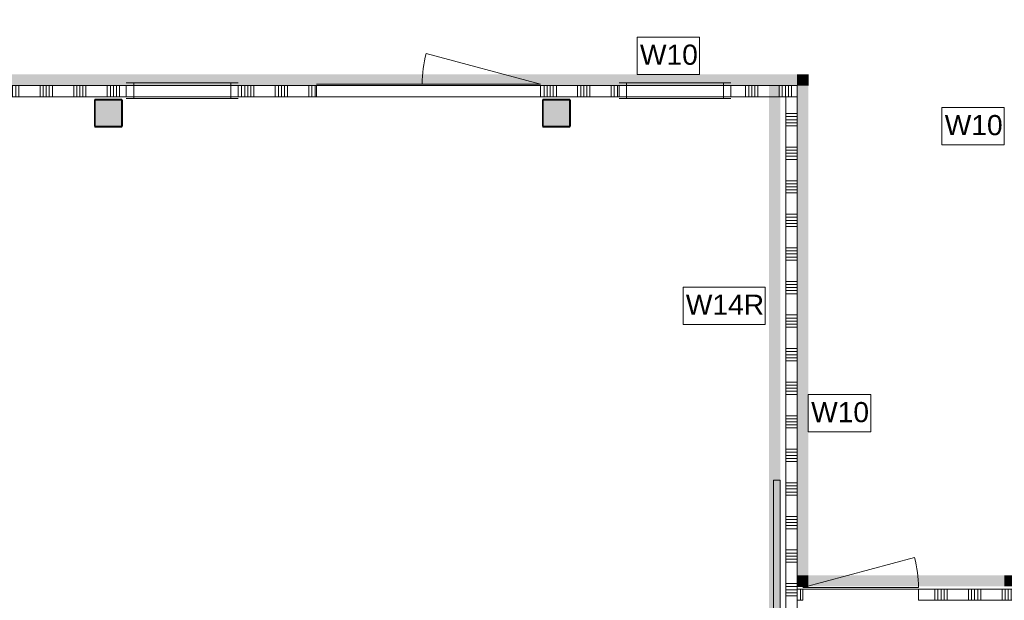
# Model space of a CAD drawing. Header units: millimetres. Extents: x -409 to 257590, y -7786 to 67330.
# Tile 176 of 210: x 80818 to 89610, y 4350 to 9539. Entities that reach past the tile are written whole.
import ezdxf

# ---------------------------------------------------------------- set-up
doc = ezdxf.new("R2010")
doc.units = ezdxf.units.MM
doc.header["$MEASUREMENT"] = 0
for name, color, linetype in [('Info Wandafwerking aanduiding', 7, 'Continuous'), ('Info Wandafwerking aanduiding Doorsnede-arcering', 7, 'Continuous'), ('New_22 NC Binnenwanden', 7, 'Continuous'), ('New_22 NC Binnenwanden Deuren', 7, 'Continuous'), ('New_22 NC Binnenwanden Doorsnede-arcering', 7, 'Continuous'), ('New_22 NC Binnenwanden Laagscheidingslijnen', 7, 'Continuous'), ('New_22 NC Binnenwanden Ramen', 7, 'Continuous'), ('New_72 Vaste Inrichting', 7, 'Continuous'), ('New_Info Wandafwerking aanduiding', 7, 'Continuous'), ('New_Info Wandafwerking aanduiding Doorsnede-arcering', 7, 'Continuous'), ('New_Z Ruimtefuncties Zone omranding', 7, 'Continuous'), ('S-COLS-____-OTLN.RVT S', 7, 'Continuous'), ('S-COLS-____-OTLN.RVT S 2D arcering', 7, 'Continuous')]:
    doc.layers.add(name, color=color, linetype=linetype)
doc.styles.add('GENERATED_STYLE_1', font='txt')

# ---------------------------------------------------------------- blocks, each defined once
blk = doc.blocks.new('*X70')
at = {"layer": 'New_22 NC Binnenwanden Doorsnede-arcering', "color": 254, "linetype": 'Continuous', "lineweight": 0, "true_color": 0xe9ebeb}
for p, q in [((80100.3, 8949.7), (80100.3, 8913)), ((80100.3, 8913), (80100.3, 8849.7)), ((80127.8, 8949.7), (80127.8, 8913)), ((80127.8, 8913), (80127.8, 8849.7)), ((80155.2, 8949.7), (80155.2, 8913)), ((80155.2, 8913), (80155.2, 8849.7)), ((80182.6, 8949.7), (80182.6, 8913)), ((80182.6, 8913), (80182.6, 8849.7)), ((80210.1, 8949.7), (80210.1, 8913)), ((80210.1, 8913), (80210.1, 8849.7)), ((80400.3, 8949.7), (80400.3, 8913)), ((80400.3, 8913), (80400.3, 8849.7)), ((80427.8, 8949.7), (80427.8, 8913)), ((80427.8, 8913), (80427.8, 8849.7)), ((80455.2, 8949.7), (80455.2, 8913)), ((80455.2, 8913), (80455.2, 8849.7)), ((80482.6, 8949.7), (80482.6, 8913)), ((80482.6, 8913), (80482.6, 8849.7)), ((80510.1, 8949.7), (80510.1, 8913)), ((80510.1, 8913), (80510.1, 8849.7)), ((80700.3, 8949.7), (80700.3, 8912.9)), ((80700.3, 8912.9), (80700.3, 8849.7)), ((80727.8, 8949.7), (80727.8, 8912.9)), ((80727.8, 8912.9), (80727.8, 8849.7)), ((80755.2, 8949.7), (80755.2, 8912.9)), ((80755.2, 8912.9), (80755.2, 8849.7)), ((80782.6, 8949.7), (80782.6, 8912.9)), ((80782.6, 8912.9), (80782.6, 8849.7)), ((80810.1, 8949.7), (80810.1, 8912.9)), ((80810.1, 8912.9), (80810.1, 8849.7)), ((81000.3, 8949.6), (81000.3, 8912.9)), ((81000.3, 8912.9), (81000.3, 8849.6)), ((81027.8, 8949.6), (81027.8, 8912.9)), ((81027.8, 8912.9), (81027.8, 8849.6)), ((81055.2, 8949.6), (81055.2, 8912.9)), ((81055.2, 8912.9), (81055.2, 8849.6)), ((81082.6, 8949.6), (81082.6, 8912.9)), ((81082.6, 8912.9), (81082.6, 8849.6)), ((81110.1, 8949.6), (81110.1, 8912.9)), ((81110.1, 8912.9), (81110.1, 8849.6)), ((81300.3, 8949.6), (81300.3, 8912.9)), ((81300.3, 8912.9), (81300.3, 8849.6)), ((81327.8, 8949.6), (81327.8, 8912.9)), ((81327.8, 8912.9), (81327.8, 8849.6)), ((81355.2, 8949.6), (81355.2, 8912.9)), ((81355.2, 8912.9), (81355.2, 8849.6)), ((81382.6, 8949.6), (81382.6, 8912.9)), ((81382.6, 8912.9), (81382.6, 8849.6)), ((81410.1, 8949.6), (81410.1, 8912.9)), ((81410.1, 8912.9), (81410.1, 8849.6)), ((81600.3, 8949.6), (81600.3, 8912.9)), ((81600.3, 8912.9), (81600.3, 8849.6)), ((81627.8, 8949.6), (81627.8, 8912.9)), ((81627.8, 8912.9), (81627.8, 8849.6)), ((81655.2, 8949.6), (81655.2, 8912.9)), ((81655.2, 8912.9), (81655.2, 8849.6)), ((81682.6, 8949.6), (81682.6, 8912.9)), ((81682.6, 8912.9), (81682.6, 8849.6)), ((81710.1, 8949.6), (81710.1, 8912.9)), ((81710.1, 8912.9), (81710.1, 8849.6))]:
    blk.add_line(p, q, dxfattribs=at)
blk = doc.blocks.new('*X71')
at = {"layer": 'New_22 NC Binnenwanden Doorsnede-arcering', "color": 254, "linetype": 'Continuous', "lineweight": 0, "true_color": 0xe9ebeb}
for p, q in [((82800.3, 8949.6), (82800.3, 8912.9)), ((82800.3, 8912.9), (82800.3, 8849.6)), ((82827.8, 8949.6), (82827.8, 8912.9)), ((82827.8, 8912.9), (82827.8, 8849.6)), ((82855.2, 8949.6), (82855.2, 8912.9)), ((82855.2, 8912.9), (82855.2, 8849.6)), ((82882.6, 8949.6), (82882.6, 8912.9)), ((82882.6, 8912.9), (82882.6, 8849.6)), ((82910.1, 8949.6), (82910.1, 8912.9)), ((82910.1, 8912.9), (82910.1, 8849.6)), ((83100.3, 8949.6), (83100.3, 8912.9)), ((83100.3, 8912.9), (83100.3, 8849.6)), ((83127.8, 8949.6), (83127.8, 8912.9)), ((83127.8, 8912.9), (83127.8, 8849.6)), ((83155.2, 8949.6), (83155.2, 8912.9)), ((83155.2, 8912.9), (83155.2, 8849.6)), ((83182.6, 8949.6), (83182.6, 8912.9)), ((83182.6, 8912.9), (83182.6, 8849.6)), ((83210.1, 8949.6), (83210.1, 8912.9)), ((83210.1, 8912.9), (83210.1, 8849.6)), ((83400.3, 8949.6), (83400.3, 8912.8)), ((83400.3, 8912.8), (83400.3, 8849.6)), ((83427.8, 8949.6), (83427.8, 8912.8)), ((83427.8, 8912.8), (83427.8, 8849.6)), ((83455.2, 8949.6), (83455.2, 8912.8)), ((83455.2, 8912.8), (83455.2, 8849.6))]:
    blk.add_line(p, q, dxfattribs=at)
blk = doc.blocks.new('*X72')
at = {"layer": 'New_22 NC Binnenwanden Doorsnede-arcering', "color": 254, "linetype": 'Continuous', "lineweight": 0, "true_color": 0xe9ebeb}
for p, q in [((85500.3, 8949.5), (85500.3, 8912.8)), ((85500.3, 8912.8), (85500.3, 8849.5)), ((85527.8, 8949.5), (85527.8, 8912.8)), ((85527.8, 8912.8), (85527.8, 8849.5)), ((85555.2, 8949.5), (85555.2, 8912.8)), ((85555.2, 8912.8), (85555.2, 8849.5)), ((85582.6, 8949.5), (85582.6, 8912.8)), ((85582.6, 8912.8), (85582.6, 8849.5)), ((85610.1, 8949.5), (85610.1, 8912.8)), ((85610.1, 8912.8), (85610.1, 8849.5)), ((85800.3, 8949.5), (85800.3, 8912.8)), ((85800.3, 8912.8), (85800.3, 8849.5)), ((85827.8, 8949.5), (85827.8, 8912.8)), ((85827.8, 8912.8), (85827.8, 8849.5)), ((85855.2, 8949.5), (85855.2, 8912.8)), ((85855.2, 8912.8), (85855.2, 8849.5)), ((85882.6, 8949.5), (85882.6, 8912.8)), ((85882.6, 8912.8), (85882.6, 8849.5)), ((85910.1, 8949.5), (85910.1, 8912.7)), ((85910.1, 8912.7), (85910.1, 8849.5)), ((86100.3, 8949.5), (86100.3, 8912.7)), ((86100.3, 8912.7), (86100.3, 8849.5)), ((86127.8, 8949.5), (86127.8, 8912.7)), ((86127.8, 8912.7), (86127.8, 8849.5)), ((86155.2, 8949.5), (86155.2, 8912.7)), ((86155.2, 8912.7), (86155.2, 8849.5))]:
    blk.add_line(p, q, dxfattribs=at)
blk = doc.blocks.new('*X73')
at = {"layer": 'New_22 NC Binnenwanden Doorsnede-arcering', "color": 254, "linetype": 'Continuous', "lineweight": 0, "true_color": 0xe9ebeb}
for p, q in [((87300.3, 8949.4), (87300.3, 8912.7)), ((87300.3, 8912.7), (87300.3, 8849.4)), ((87327.8, 8949.4), (87327.8, 8912.7)), ((87327.8, 8912.7), (87327.8, 8849.4)), ((87355.2, 8949.4), (87355.2, 8912.7)), ((87355.2, 8912.7), (87355.2, 8849.4)), ((87382.6, 8949.4), (87382.6, 8912.7)), ((87382.6, 8912.7), (87382.6, 8849.4)), ((87410.1, 8949.4), (87410.1, 8912.7)), ((87410.1, 8912.7), (87410.1, 8849.4)), ((87600.3, 8949.4), (87600.3, 8912.7)), ((87600.3, 8912.7), (87600.3, 8849.4)), ((87627.8, 8949.4), (87627.8, 8912.7)), ((87627.8, 8912.7), (87627.8, 8849.4)), ((87655.2, 8949.4), (87655.2, 8912.7)), ((87655.2, 8912.7), (87655.2, 8849.4)), ((87682.6, 8949.4), (87682.6, 8912.7)), ((87682.6, 8912.7), (87682.6, 8872)), ((87710.1, 8949.4), (87710.1, 8912.7)), ((87710.1, 8912.7), (87710.1, 8899.5))]:
    blk.add_line(p, q, dxfattribs=at)
blk = doc.blocks.new('R1 22')
at = {"layer": 'New_22 NC Binnenwanden Ramen', "color": 1, "linetype": 'Continuous', "lineweight": 0}
for p, q in [((-500, 0), (-433, 0)), ((-433, 0), (-433, -139)), ((-433, 0), (433, 0)), ((433, -139), (433, 0)), ((433, 0), (500, 0)), ((-433, -139), (-500, -139)), ((433, -139), (-433, -139)), ((500, -139), (433, -139))]:
    blk.add_line(p, q, dxfattribs=at)
at = {"layer": 'New_22 NC Binnenwanden Ramen', "color": 9, "linetype": 'Continuous', "lineweight": 0}
for p, q in [((-500, -25), (500, -25)), ((-500, -125), (500, -125))]:
    blk.add_line(p, q, dxfattribs=at)
at = {"layer": 'New_22 NC Binnenwanden Ramen', "color": 7, "linetype": 'Continuous', "lineweight": 0}
for p, q in [((-500, -125), (-500, -25)), ((-500, -125), (-500, -25)), ((500, -125), (500, -25)), ((500, -125), (500, -25))]:
    blk.add_line(p, q, dxfattribs=at)
blk = doc.blocks.new('D1 zl1-b 22_2')
at = {"layer": 'New_22 NC Binnenwanden Deuren', "color": 1, "linetype": 'Continuous', "lineweight": 0}
for p, q in [((1000, 0), (-21, 273.6)), ((-1000, 0), (-57, 0)), ((1000, 0), (-57, 0))]:
    blk.add_line(p, q, dxfattribs=at)
at = {"layer": 'New_22 NC Binnenwanden Deuren', "color": 7, "linetype": 'Continuous', "lineweight": 0}
for p, q in [((-1000, -14), (-1000, -114)), ((-1000, -14), (-1000, -114)), ((1000, -14), (1000, -114)), ((1000, -14), (1000, -114))]:
    blk.add_line(p, q, dxfattribs=at)
at = {"layer": 'New_22 NC Binnenwanden Deuren', "color": 1, "linetype": 'Continuous', "lineweight": 0}
blk.add_arc((1000, 0), 1057, 165, 180, dxfattribs=at)
blk = doc.blocks.new('*X78')
at = {"layer": 'New_22 NC Binnenwanden Doorsnede-arcering', "color": 254, "linetype": 'Continuous', "lineweight": 0, "true_color": 0xe9ebeb}
for p, q in [((87710.1, 8899.5), (87710.1, 8849.4)), ((87682.6, 8872), (87682.6, 8849.4))]:
    blk.add_line(p, q, dxfattribs=at)
blk = doc.blocks.new('Wall_4_2', base_point=(73460, 8949.9))
at = {"layer": 'New_22 NC Binnenwanden', "color": 8, "linetype": 'Continuous', "lineweight": 0, "true_color": 0x778488}
for p, q in [((81769.6, 8849.6), (81769.6, 8949.6)), ((82769.6, 8849.6), (82769.6, 8949.6)), ((83469.6, 8949.6), (83469.6, 8849.6)), ((85469.6, 8949.5), (85469.6, 8849.5)), ((86169.6, 8849.5), (86169.6, 8949.5)), ((87169.6, 8849.4), (87169.6, 8949.4))]:
    blk.add_line(p, q, dxfattribs=at)
at = {"layer": 'New_22 NC Binnenwanden', "color": 8, "linetype": 'Continuous', "lineweight": 0, "true_color": 0x778488, "flags": 128}
for points in [[(81769.6, 8949.6), (79960, 8949.7)], [(83469.6, 8949.6), (82769.6, 8949.6)], [(86169.6, 8949.5), (85469.6, 8949.5)], [(87760, 8949.4), (87169.6, 8949.4)], [(87760, 8949.4), (87760, 8849.4)], [(79960, 8849.7), (81769.6, 8849.6)], [(82769.6, 8849.6), (83469.6, 8849.6)], [(85469.6, 8849.5), (86169.6, 8849.5)], [(87169.6, 8849.4), (87660, 8849.4)]]:
    blk.add_lwpolyline(points, dxfattribs=at)
at = {"layer": 'New_22 NC Binnenwanden Laagscheidingslijnen', "color": 8, "linetype": 'Continuous', "lineweight": 0, "true_color": 0x778488}
blk.add_line((87760, 8849.4), (87660, 8849.4), dxfattribs=at)
at = {"layer": 'New_22 NC Binnenwanden', "color": 8, "lineweight": 0, "true_color": 0x778488}
for name in ['*X70', '*X71', '*X72', '*X73', '*X78']:
    blk.add_blockref(name, (0, 0), dxfattribs=at)
at = {"layer": 'New_22 NC Binnenwanden Deuren', "color": 1, "linetype": 'Continuous', "lineweight": 0, "zscale": 1000, "rotation": 359.9978635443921}
blk.add_blockref('D1 zl1-b 22_2', (84469.6, 8963.5), dxfattribs=at)
at = {"layer": 'New_22 NC Binnenwanden Ramen', "color": 1, "linetype": 'Continuous', "lineweight": 0, "zscale": 1000, "rotation": 359.9978635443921}
for p in [(82269.6, 8974.6), (86669.6, 8974.4)]:
    blk.add_blockref('R1 22', p, dxfattribs=at)
blk = doc.blocks.new('*X119')
at = {"layer": 'New_22 NC Binnenwanden Doorsnede-arcering', "color": 254, "linetype": 'Continuous', "lineweight": 0, "true_color": 0xe9ebeb}
blk.add_line((87790.3, 4350), (87790.3, 4450), dxfattribs=at)
blk = doc.blocks.new('*X120')
at = {"layer": 'New_22 NC Binnenwanden Doorsnede-arcering', "color": 254, "linetype": 'Continuous', "lineweight": 0, "true_color": 0xe9ebeb}
for p, q in [((88990.3, 4350), (88990.3, 4450)), ((89017.7, 4350), (89017.7, 4450)), ((89045.1, 4350), (89045.1, 4450)), ((89072.6, 4350), (89072.6, 4450)), ((89100, 4350), (89100, 4450)), ((89290.3, 4350), (89290.3, 4450)), ((89317.7, 4350), (89317.7, 4450)), ((89345.1, 4350), (89345.1, 4450)), ((89372.6, 4350), (89372.6, 4450)), ((89400, 4350), (89400, 4450)), ((89590.3, 4350), (89590.3, 4450)), ((89617.7, 4350), (89617.7, 4450)), ((89645.1, 4350), (89645.1, 4450)), ((89672.6, 4350), (89672.6, 4450)), ((89700, 4350), (89700, 4450))]:
    blk.add_line(p, q, dxfattribs=at)
blk = doc.blocks.new('D1 22_5')
at = {"layer": 'New_22 NC Binnenwanden Deuren', "color": 1, "linetype": 'Continuous', "lineweight": 0}
for q in [(-481.8, 267.6), (-517, 0)]:
    blk.add_line((517, 0), q, dxfattribs=at)
at = {"layer": 'New_22 NC Binnenwanden Deuren', "color": 7, "linetype": 'Continuous', "lineweight": 0}
for p, q in [((-517, -14), (-517, -114)), ((-517, -14), (-517, -114)), ((517, -14), (517, -114)), ((517, -14), (517, -114))]:
    blk.add_line(p, q, dxfattribs=at)
at = {"layer": 'New_22 NC Binnenwanden Deuren', "color": 1, "linetype": 'Continuous', "lineweight": 0}
blk.add_arc((517, 0), 1034, 165, 180, dxfattribs=at)
blk = doc.blocks.new('Wall_14_2', base_point=(87660, 4450))
at = {"layer": 'New_22 NC Binnenwanden', "color": 8, "linetype": 'Continuous', "lineweight": 0, "true_color": 0x778488}
for p, q in [((87810, 4450), (87810, 4350)), ((88844, 4450), (88844, 4350))]:
    blk.add_line(p, q, dxfattribs=at)
at = {"layer": 'New_22 NC Binnenwanden', "color": 8, "linetype": 'Continuous', "lineweight": 0, "true_color": 0x778488, "flags": 128}
for points in [[(87810, 4450), (87760, 4450)], [(87760, 4450), (87760, 4350)], [(89710, 4450), (88844, 4450)], [(89810, 4450), (89810, 4350)], [(87760, 4350), (87810, 4350)], [(88844, 4350), (89710, 4350)]]:
    blk.add_lwpolyline(points, dxfattribs=at)
at = {"layer": 'New_22 NC Binnenwanden Laagscheidingslijnen', "color": 8, "linetype": 'Continuous', "lineweight": 0, "true_color": 0x778488}
for p, q in [((89710, 4350), (89735, 4350)), ((89743, 4350), (89810, 4350))]:
    blk.add_line(p, q, dxfattribs=at)
at = {"layer": 'New_22 NC Binnenwanden', "color": 8, "lineweight": 0, "true_color": 0x778488}
for name in ['*X119', '*X120']:
    blk.add_blockref(name, (0, 0), dxfattribs=at)
at = {"layer": 'New_22 NC Binnenwanden Deuren', "color": 1, "linetype": 'Continuous', "lineweight": 0, "xscale": -0.9999999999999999, "zscale": 1000, "rotation": 359.9999169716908}
blk.add_blockref('D1 22_5', (88327, 4464), dxfattribs=at)
blk = doc.blocks.new('Wall_358_2', base_point=(74410.4, 8949.9))
at = {"layer": 'Info Wandafwerking aanduiding Doorsnede-arcering', "linetype": 'Continuous', "lineweight": 0}
for points in [[(87760, 9049.4), (74410.4, 9049.9), (74410.4, 8949.9), (87760, 8949.4)], [(87760, 8949.4), (87860, 9049.4), (87760, 9049.4)], [(87760, 8949.4), (87860, 8949.4), (87860, 9049.4)]]:
    blk.add_hatch(color=1, dxfattribs=at).paths.add_polyline_path(points)
at = {"layer": 'Info Wandafwerking aanduiding', "color": 9, "linetype": 'Continuous', "lineweight": 0, "flags": 128}
blk.add_lwpolyline([(87860, 9049.4), (87860, 8949.4)], dxfattribs=at)
blk = doc.blocks.new('Wall_359_2', base_point=(87760, 8949.4))
at = {"layer": 'Info Wandafwerking aanduiding Doorsnede-arcering', "linetype": 'Continuous', "lineweight": 0}
for points in [[(87760, 8949.4), (87760, 4574.7), (87860, 4574.7), (87860, 8949.4)], [(87860, 4574.7), (87760, 4574.7), (87760, 4474.7)], [(87860, 4574.7), (87760, 4474.7), (87860, 4474.7)]]:
    blk.add_hatch(color=1, dxfattribs=at).paths.add_polyline_path(points)
at = {"layer": 'Info Wandafwerking aanduiding', "color": 9, "linetype": 'Continuous', "lineweight": 0, "flags": 128}
blk.add_lwpolyline([(87760, 4474.7), (87860, 4474.7)], dxfattribs=at)
blk = doc.blocks.new('Wall_360_2', base_point=(87760, 4474.7))
at = {"layer": 'Info Wandafwerking aanduiding Doorsnede-arcering', "linetype": 'Continuous', "lineweight": 0}
for points in [[(87860, 4474.7), (89610, 4474.7), (89610, 4574.7), (87860, 4574.7)], [(89610, 4574.7), (89610, 4474.7), (89710, 4474.7)], [(89710, 4574.7), (89610, 4574.7), (89710, 4474.7)]]:
    blk.add_hatch(color=1, dxfattribs=at).paths.add_polyline_path(points)
at = {"layer": 'Info Wandafwerking aanduiding', "color": 9, "linetype": 'Continuous', "lineweight": 0, "flags": 128}
blk.add_lwpolyline([(89710, 4474.7), (89710, 4574.7)], dxfattribs=at)
blk = doc.blocks.new('Notitiebord 22 KM')
at = {"layer": 'New_72 Vaste Inrichting', "color": 253, "linetype": 'Continuous', "lineweight": 0, "true_color": 0x99a3a6}
for p, q in [((2000, 60), (0, 60)), ((0, 60), (0, 0)), ((0, 0), (2000, 0)), ((2000, 0), (2000, 60))]:
    blk.add_line(p, q, dxfattribs=at)
blk = doc.blocks.new('Column 372[55]_2', base_point=(0.5, 3))
at = {"layer": 'S-COLS-____-OTLN.RVT S 2D arcering', "linetype": 'Continuous', "lineweight": 0, "true_color": 0x778488}
h = blk.add_hatch(color=8, dxfattribs=at)
h.paths.add_polyline_path([(81485.5, 8591), (81486.5, 8586), (81489.3, 8581.8), (81493.5, 8578.9), (81498.5, 8578), (81722.5, 8578), (81727.5, 8578.9), (81731.7, 8581.8), (81734.5, 8586), (81735.5, 8591), (81735.5, 8815), (81734.5, 8819.9), (81731.7, 8824.1), (81727.5, 8827), (81722.5, 8828), (81498.5, 8828), (81493.5, 8827), (81489.3, 8824.1), (81486.5, 8819.9), (81485.5, 8815)])
h.paths.add_polyline_path([(81722.5, 8586), (81498.5, 8586), (81496.6, 8586.3), (81495, 8587.4), (81493.9, 8589), (81493.5, 8591), (81493.5, 8815), (81493.9, 8816.9), (81495, 8818.5), (81496.6, 8819.6), (81498.5, 8820), (81722.5, 8820), (81724.4, 8819.6), (81726.1, 8818.5), (81727.1, 8816.9), (81727.5, 8815), (81727.5, 8591), (81727.1, 8589), (81726.1, 8587.4), (81724.4, 8586.3)], flags=0)
blk.add_hatch(color=8, dxfattribs=at).paths.add_polyline_path([(81722.5, 8820), (81498.5, 8820), (81496.6, 8819.6), (81495, 8818.5), (81493.9, 8816.9), (81493.5, 8815), (81493.5, 8591), (81493.9, 8589), (81495, 8587.4), (81496.6, 8586.3), (81498.5, 8586), (81722.5, 8586), (81724.4, 8586.3), (81726.1, 8587.4), (81727.1, 8589), (81727.5, 8591), (81727.5, 8815), (81727.1, 8816.9), (81726.1, 8818.5), (81724.4, 8819.6)])
at = {"layer": 'S-COLS-____-OTLN.RVT S', "color": 1, "linetype": 'Continuous', "lineweight": 0}
for p, q in [((81486.5, 8819.9), (81485.5, 8815)), ((81485.5, 8815), (81485.5, 8591)), ((81489.3, 8824.1), (81486.5, 8819.9)), ((81493.5, 8827), (81489.3, 8824.1)), ((81498.5, 8828), (81493.5, 8827)), ((81493.5, 8815), (81493.9, 8816.9)), ((81493.5, 8591), (81493.5, 8815)), ((81493.9, 8816.9), (81495, 8818.5)), ((81495, 8818.5), (81496.6, 8819.6)), ((81496.6, 8819.6), (81498.5, 8820)), ((81722.5, 8828), (81498.5, 8828)), ((81498.5, 8820), (81722.5, 8820)), ((81727.5, 8827), (81722.5, 8828)), ((81722.5, 8820), (81724.4, 8819.6)), ((81724.4, 8819.6), (81726.1, 8818.5)), ((81726.1, 8818.5), (81727.1, 8816.9)), ((81727.1, 8816.9), (81727.5, 8815)), ((81731.7, 8824.1), (81727.5, 8827)), ((81727.5, 8815), (81727.5, 8591)), ((81734.5, 8819.9), (81731.7, 8824.1)), ((81735.5, 8815), (81734.5, 8819.9)), ((81735.5, 8591), (81735.5, 8815)), ((81485.5, 8591), (81486.5, 8586)), ((81486.5, 8586), (81489.3, 8581.8)), ((81489.3, 8581.8), (81493.5, 8578.9)), ((81493.9, 8589), (81493.5, 8591)), ((81493.5, 8578.9), (81498.5, 8578)), ((81495, 8587.4), (81493.9, 8589)), ((81496.6, 8586.3), (81495, 8587.4)), ((81498.5, 8586), (81496.6, 8586.3)), ((81722.5, 8586), (81498.5, 8586)), ((81498.5, 8578), (81722.5, 8578)), ((81724.4, 8586.3), (81722.5, 8586)), ((81722.5, 8578), (81727.5, 8578.9)), ((81726.1, 8587.4), (81724.4, 8586.3)), ((81727.1, 8589), (81726.1, 8587.4)), ((81727.5, 8591), (81727.1, 8589)), ((81727.5, 8578.9), (81731.7, 8581.8)), ((81731.7, 8581.8), (81734.5, 8586)), ((81734.5, 8586), (81735.5, 8591))]:
    blk.add_line(p, q, dxfattribs=at)
blk = doc.blocks.new('Column 373[56]_2', base_point=(0.5, 3))
at = {"layer": 'S-COLS-____-OTLN.RVT S 2D arcering', "linetype": 'Continuous', "lineweight": 0, "true_color": 0x778488}
h = blk.add_hatch(color=8, dxfattribs=at)
h.paths.add_polyline_path([(85485.5, 8591), (85486.5, 8586), (85489.3, 8581.8), (85493.5, 8578.9), (85498.5, 8578), (85722.5, 8578), (85727.5, 8578.9), (85731.7, 8581.8), (85734.5, 8586), (85735.5, 8591), (85735.5, 8815), (85734.5, 8819.9), (85731.7, 8824.1), (85727.5, 8827), (85722.5, 8828), (85498.5, 8828), (85493.5, 8827), (85489.3, 8824.1), (85486.5, 8819.9), (85485.5, 8815)])
h.paths.add_polyline_path([(85722.5, 8586), (85498.5, 8586), (85496.6, 8586.3), (85495, 8587.4), (85493.9, 8589), (85493.5, 8591), (85493.5, 8815), (85493.9, 8816.9), (85495, 8818.5), (85496.6, 8819.6), (85498.5, 8820), (85722.5, 8820), (85724.4, 8819.6), (85726.1, 8818.5), (85727.1, 8816.9), (85727.5, 8815), (85727.5, 8591), (85727.1, 8589), (85726.1, 8587.4), (85724.4, 8586.3)], flags=0)
blk.add_hatch(color=8, dxfattribs=at).paths.add_polyline_path([(85722.5, 8820), (85498.5, 8820), (85496.6, 8819.6), (85495, 8818.5), (85493.9, 8816.9), (85493.5, 8815), (85493.5, 8591), (85493.9, 8589), (85495, 8587.4), (85496.6, 8586.3), (85498.5, 8586), (85722.5, 8586), (85724.4, 8586.3), (85726.1, 8587.4), (85727.1, 8589), (85727.5, 8591), (85727.5, 8815), (85727.1, 8816.9), (85726.1, 8818.5), (85724.4, 8819.6)])
at = {"layer": 'S-COLS-____-OTLN.RVT S', "color": 1, "linetype": 'Continuous', "lineweight": 0}
for p, q in [((85486.5, 8819.9), (85485.5, 8815)), ((85485.5, 8815), (85485.5, 8591)), ((85489.3, 8824.1), (85486.5, 8819.9)), ((85493.5, 8827), (85489.3, 8824.1)), ((85498.5, 8828), (85493.5, 8827)), ((85493.5, 8815), (85493.9, 8816.9)), ((85493.5, 8591), (85493.5, 8815)), ((85493.9, 8816.9), (85495, 8818.5)), ((85495, 8818.5), (85496.6, 8819.6)), ((85496.6, 8819.6), (85498.5, 8820)), ((85722.5, 8828), (85498.5, 8828)), ((85498.5, 8820), (85722.5, 8820)), ((85727.5, 8827), (85722.5, 8828)), ((85722.5, 8820), (85724.4, 8819.6)), ((85724.4, 8819.6), (85726.1, 8818.5)), ((85726.1, 8818.5), (85727.1, 8816.9)), ((85727.1, 8816.9), (85727.5, 8815)), ((85731.7, 8824.1), (85727.5, 8827)), ((85727.5, 8815), (85727.5, 8591)), ((85734.5, 8819.9), (85731.7, 8824.1)), ((85735.5, 8815), (85734.5, 8819.9)), ((85735.5, 8591), (85735.5, 8815)), ((85485.5, 8591), (85486.5, 8586)), ((85486.5, 8586), (85489.3, 8581.8)), ((85489.3, 8581.8), (85493.5, 8578.9)), ((85493.9, 8589), (85493.5, 8591)), ((85493.5, 8578.9), (85498.5, 8578)), ((85495, 8587.4), (85493.9, 8589)), ((85496.6, 8586.3), (85495, 8587.4)), ((85498.5, 8586), (85496.6, 8586.3)), ((85722.5, 8586), (85498.5, 8586)), ((85498.5, 8578), (85722.5, 8578)), ((85724.4, 8586.3), (85722.5, 8586)), ((85722.5, 8578), (85727.5, 8578.9)), ((85726.1, 8587.4), (85724.4, 8586.3)), ((85727.1, 8589), (85726.1, 8587.4)), ((85727.5, 8591), (85727.1, 8589)), ((85727.5, 8578.9), (85731.7, 8581.8)), ((85731.7, 8581.8), (85734.5, 8586)), ((85734.5, 8586), (85735.5, 8591))]:
    blk.add_line(p, q, dxfattribs=at)
blk = doc.blocks.new('*X2068')
at = {"layer": 'New_22 NC Binnenwanden Doorsnede-arcering', "color": 254, "linetype": 'Continuous', "lineweight": 0, "true_color": 0xe9ebeb}
for p, q in [((87733, 8700), (87660, 8700)), ((87733, 8672.6), (87660, 8672.6)), ((87733, 8645.1), (87660, 8645.1)), ((87733, 8617.7), (87660, 8617.7)), ((87760, 8700), (87733, 8700)), ((87760, 8672.6), (87733, 8672.6)), ((87760, 8645.1), (87733, 8645.1)), ((87760, 8617.7), (87733, 8617.7)), ((87733, 8590.3), (87660, 8590.3)), ((87760, 8590.3), (87733, 8590.3)), ((87733, 8400), (87660, 8400)), ((87733, 8372.6), (87660, 8372.6)), ((87760, 8400), (87733, 8400)), ((87760, 8372.6), (87733, 8372.6)), ((87733, 8345.1), (87660, 8345.1)), ((87733, 8317.7), (87660, 8317.7)), ((87733, 8290.3), (87660, 8290.3)), ((87760, 8345.1), (87733, 8345.1)), ((87760, 8317.7), (87733, 8317.7)), ((87760, 8290.3), (87733, 8290.3)), ((87733, 8100), (87660, 8100)), ((87760, 8100), (87733, 8100)), ((87733, 8072.6), (87660, 8072.6)), ((87733, 8045.1), (87660, 8045.1)), ((87733, 8017.7), (87660, 8017.7)), ((87760, 8072.6), (87733, 8072.6)), ((87760, 8045.1), (87733, 8045.1)), ((87760, 8017.7), (87733, 8017.7)), ((87733, 7990.3), (87660, 7990.3)), ((87760, 7990.3), (87733, 7990.3)), ((87733, 7800), (87660, 7800)), ((87733, 7772.6), (87660, 7772.6)), ((87733, 7745.1), (87660, 7745.1)), ((87760, 7800), (87733, 7800)), ((87760, 7772.6), (87733, 7772.6)), ((87760, 7745.1), (87733, 7745.1)), ((87733, 7717.7), (87660, 7717.7)), ((87733, 7690.3), (87660, 7690.3)), ((87760, 7717.7), (87733, 7717.7)), ((87760, 7690.3), (87733, 7690.3)), ((87733, 7500), (87660, 7500)), ((87760, 7500), (87733, 7500)), ((87733, 7472.6), (87660, 7472.6)), ((87733, 7445.1), (87660, 7445.1)), ((87733, 7417.7), (87660, 7417.7)), ((87733, 7390.3), (87660, 7390.3)), ((87760, 7472.6), (87733, 7472.6)), ((87760, 7445.1), (87733, 7445.1)), ((87760, 7417.7), (87733, 7417.7)), ((87760, 7390.3), (87733, 7390.3)), ((87733, 7200), (87660, 7200)), ((87733, 7172.6), (87660, 7172.6)), ((87733, 7145.1), (87660, 7145.1)), ((87760, 7200), (87733, 7200)), ((87760, 7172.6), (87733, 7172.6)), ((87760, 7145.1), (87733, 7145.1)), ((87733, 7117.7), (87660, 7117.7)), ((87733, 7090.3), (87660, 7090.3)), ((87760, 7117.7), (87733, 7117.7)), ((87760, 7090.3), (87733, 7090.3)), ((87733, 6900), (87660, 6900)), ((87733, 6872.6), (87660, 6872.6)), ((87760, 6900), (87733, 6900)), ((87760, 6872.6), (87733, 6872.6)), ((87733, 6845.1), (87660, 6845.1)), ((87733, 6817.7), (87660, 6817.7)), ((87733, 6790.3), (87660, 6790.3)), ((87760, 6845.1), (87733, 6845.1)), ((87760, 6817.7), (87733, 6817.7)), ((87760, 6790.3), (87733, 6790.3)), ((87733, 6600), (87660, 6600)), ((87760, 6600), (87733, 6600)), ((87733, 6572.6), (87660, 6572.6)), ((87733, 6545.1), (87660, 6545.1)), ((87733, 6517.7), (87660, 6517.7)), ((87760, 6572.6), (87733, 6572.6)), ((87760, 6545.1), (87733, 6545.1)), ((87760, 6517.7), (87733, 6517.7)), ((87733, 6490.3), (87660, 6490.3)), ((87760, 6490.3), (87733, 6490.3)), ((87733, 6300), (87660, 6300)), ((87733, 6272.6), (87660, 6272.6)), ((87733, 6245.1), (87660, 6245.1)), ((87760, 6300), (87733, 6300)), ((87760, 6272.6), (87733, 6272.6)), ((87760, 6245.1), (87733, 6245.1)), ((87733, 6217.7), (87660, 6217.7)), ((87733, 6190.3), (87660, 6190.3)), ((87760, 6217.7), (87733, 6217.7)), ((87760, 6190.3), (87733, 6190.3)), ((87733, 6000), (87660, 6000)), ((87760, 6000), (87733, 6000)), ((87733, 5972.6), (87660, 5972.6)), ((87733, 5945.1), (87660, 5945.1)), ((87733, 5917.7), (87660, 5917.7)), ((87760, 5972.6), (87733, 5972.6)), ((87760, 5945.1), (87733, 5945.1)), ((87760, 5917.7), (87733, 5917.7)), ((87733, 5890.3), (87660, 5890.3)), ((87760, 5890.3), (87733, 5890.3)), ((87733, 5700), (87660, 5700)), ((87733, 5672.6), (87660, 5672.6)), ((87733, 5645.1), (87660, 5645.1)), ((87760, 5700), (87733, 5700)), ((87760, 5672.6), (87733, 5672.6)), ((87760, 5645.1), (87733, 5645.1)), ((87733, 5617.7), (87660, 5617.7)), ((87733, 5590.3), (87660, 5590.3)), ((87760, 5617.7), (87733, 5617.7)), ((87760, 5590.3), (87733, 5590.3)), ((87733, 5400), (87660, 5400)), ((87733, 5372.6), (87660, 5372.6)), ((87760, 5400), (87733, 5400)), ((87760, 5372.6), (87733, 5372.6)), ((87733, 5345.1), (87660, 5345.1)), ((87733, 5317.7), (87660, 5317.7)), ((87733, 5290.3), (87660, 5290.3)), ((87760, 5345.1), (87733, 5345.1)), ((87760, 5317.7), (87733, 5317.7)), ((87760, 5290.3), (87733, 5290.3)), ((87733, 5100), (87660, 5100)), ((87760, 5100), (87733, 5100)), ((87733, 5072.6), (87660, 5072.6)), ((87733, 5045.1), (87660, 5045.1)), ((87733, 5017.7), (87660, 5017.7)), ((87760, 5072.6), (87733, 5072.6)), ((87760, 5045.1), (87733, 5045.1)), ((87760, 5017.7), (87733, 5017.7)), ((87733, 4990.3), (87660, 4990.3)), ((87760, 4990.3), (87733, 4990.3)), ((87733, 4800), (87660, 4800)), ((87733, 4772.6), (87660, 4772.6)), ((87760, 4800), (87733, 4800)), ((87760, 4772.6), (87733, 4772.6)), ((87733, 4745.1), (87660, 4745.1)), ((87733, 4717.7), (87660, 4717.7)), ((87733, 4690.3), (87660, 4690.3)), ((87760, 4745.1), (87733, 4745.1)), ((87760, 4717.7), (87733, 4717.7)), ((87760, 4690.3), (87733, 4690.3)), ((87733, 4500), (87660, 4500)), ((87760, 4500), (87733, 4500)), ((87733, 4472.6), (87660, 4472.6)), ((87733, 4445.1), (87660, 4445.1)), ((87733, 4417.7), (87660, 4417.7)), ((87760, 4472.6), (87733, 4472.6)), ((87760, 4445.1), (87733, 4445.1)), ((87760, 4417.7), (87733, 4417.7)), ((87733, 4390.3), (87660, 4390.3)), ((87760, 4390.3), (87733, 4390.3)), ((87733, 4200), (87660, 4200)), ((87733, 4172.6), (87660, 4172.6)), ((87733, 4145.1), (87660, 4145.1)), ((87760, 4200), (87733, 4200)), ((87760, 4172.6), (87733, 4172.6)), ((87760, 4145.1), (87733, 4145.1)), ((87733, 4117.7), (87660, 4117.7)), ((87733, 4090.3), (87660, 4090.3)), ((87760, 4117.7), (87733, 4117.7)), ((87760, 4090.3), (87733, 4090.3)), ((87733, 3900), (87660, 3900)), ((87733, 3872.6), (87660, 3872.6)), ((87760, 3900), (87733, 3900)), ((87760, 3872.6), (87733, 3872.6)), ((87733, 3845.1), (87660, 3845.1)), ((87733, 3817.7), (87660, 3817.7)), ((87733, 3790.3), (87660, 3790.3)), ((87760, 3845.1), (87733, 3845.1)), ((87760, 3817.7), (87733, 3817.7)), ((87760, 3790.3), (87733, 3790.3)), ((87733, 3600), (87660, 3600)), ((87733, 3572.6), (87660, 3572.6)), ((87733, 3545.1), (87660, 3545.1)), ((87733, 3517.7), (87660, 3517.7)), ((87760, 3600), (87733, 3600)), ((87760, 3572.6), (87733, 3572.6)), ((87760, 3545.1), (87733, 3545.1)), ((87760, 3517.7), (87733, 3517.7)), ((87733, 3490.3), (87660, 3490.3)), ((87760, 3490.3), (87733, 3490.3)), ((87733, 3300), (87660, 3300)), ((87733, 3272.6), (87660, 3272.6)), ((87760, 3300), (87733, 3300)), ((87760, 3272.6), (87733, 3272.6)), ((87733, 3245.1), (87660, 3245.1)), ((87733, 3217.7), (87660, 3217.7)), ((87733, 3190.3), (87660, 3190.3)), ((87760, 3245.1), (87733, 3245.1)), ((87760, 3217.7), (87733, 3217.7)), ((87760, 3190.3), (87733, 3190.3)), ((87733, 3000), (87660, 3000)), ((87760, 3000), (87733, 3000)), ((87733, 2972.6), (87660, 2972.6)), ((87733, 2945.1), (87660, 2945.1)), ((87733, 2917.7), (87660, 2917.7)), ((87760, 2972.6), (87733, 2972.6)), ((87760, 2945.1), (87733, 2945.1)), ((87760, 2917.7), (87733, 2917.7)), ((87733, 2890.3), (87660, 2890.3)), ((87760, 2890.3), (87733, 2890.3)), ((87733, 2700), (87660, 2700)), ((87733, 2672.6), (87660, 2672.6)), ((87733, 2645.1), (87660, 2645.1)), ((87760, 2700), (87733, 2700)), ((87760, 2672.6), (87733, 2672.6)), ((87760, 2645.1), (87733, 2645.1)), ((87733, 2617.7), (87660, 2617.7)), ((87733, 2590.3), (87660, 2590.3)), ((87760, 2617.7), (87733, 2617.7)), ((87760, 2590.3), (87733, 2590.3)), ((87733, 2400), (87660, 2400)), ((87760, 2400), (87733, 2400)), ((87733, 2372.6), (87660, 2372.6)), ((87733, 2345.1), (87660, 2345.1)), ((87733, 2317.7), (87660, 2317.7)), ((87733, 2290.3), (87660, 2290.3)), ((87760, 2372.6), (87733, 2372.6)), ((87760, 2345.1), (87733, 2345.1)), ((87760, 2317.7), (87733, 2317.7)), ((87760, 2290.3), (87733, 2290.3)), ((87733, 2100), (87660, 2100)), ((87733, 2072.6), (87660, 2072.6)), ((87733, 2045.1), (87660, 2045.1)), ((87760, 2100), (87733, 2100)), ((87760, 2072.6), (87733, 2072.6)), ((87760, 2045.1), (87733, 2045.1)), ((87733, 2017.7), (87660, 2017.7)), ((87733, 1990.3), (87660, 1990.3)), ((87760, 2017.7), (87733, 2017.7)), ((87760, 1990.3), (87733, 1990.3)), ((87733, 1800), (87660, 1800)), ((87733, 1772.6), (87660, 1772.6)), ((87760, 1800), (87733, 1800)), ((87760, 1772.6), (87733, 1772.6)), ((87733, 1745.1), (87660, 1745.1)), ((87733, 1717.7), (87660, 1717.7)), ((87733, 1690.3), (87660, 1690.3)), ((87760, 1745.1), (87733, 1745.1)), ((87760, 1717.7), (87733, 1717.7)), ((87760, 1690.3), (87733, 1690.3)), ((87733, 1500), (87660, 1500)), ((87760, 1500), (87733, 1500)), ((87733, 1472.6), (87660, 1472.6)), ((87733, 1445.1), (87660, 1445.1)), ((87733, 1417.7), (87660, 1417.7)), ((87760, 1472.6), (87733, 1472.6)), ((87760, 1445.1), (87733, 1445.1)), ((87760, 1417.7), (87733, 1417.7)), ((87733, 1390.3), (87660, 1390.3)), ((87760, 1390.3), (87733, 1390.3)), ((87733, 1200), (87660, 1200)), ((87733, 1172.6), (87660, 1172.6)), ((87733, 1145.1), (87660, 1145.1)), ((87760, 1200), (87733, 1200)), ((87760, 1172.6), (87733, 1172.6)), ((87760, 1145.1), (87733, 1145.1)), ((87733, 1117.7), (87660, 1117.7)), ((87733, 1090.3), (87660, 1090.3)), ((87760, 1117.7), (87733, 1117.7)), ((87760, 1090.3), (87733, 1090.3)), ((87733, 900), (87660, 900)), ((87760, 900), (87733, 900)), ((87733, 872.6), (87660, 872.6)), ((87733, 845.1), (87660, 845.1)), ((87733, 817.7), (87660, 817.7)), ((87760, 872.6), (87733, 872.6)), ((87760, 845.1), (87733, 845.1)), ((87760, 817.7), (87733, 817.7)), ((87733, 790.3), (87660, 790.3)), ((87760, 790.3), (87733, 790.3)), ((87733, 600), (87660, 600)), ((87733, 572.6), (87660, 572.6)), ((87733, 545.1), (87660, 545.1)), ((87760, 600), (87733, 600)), ((87760, 572.6), (87733, 572.6)), ((87760, 545.1), (87733, 545.1)), ((87733, 517.7), (87660, 517.7)), ((87733, 490.3), (87660, 490.3)), ((87760, 517.7), (87733, 517.7)), ((87760, 490.3), (87733, 490.3)), ((87733, 300), (87660, 300)), ((87733, 272.6), (87660, 272.6)), ((87760, 300), (87733, 300)), ((87760, 272.6), (87733, 272.6)), ((87733, 245.1), (87660, 245.1)), ((87733, 217.7), (87660, 217.7)), ((87733, 190.3), (87660, 190.3)), ((87760, 245.1), (87733, 245.1)), ((87760, 217.7), (87733, 217.7)), ((87760, 190.3), (87733, 190.3))]:
    blk.add_line(p, q, dxfattribs=at)
blk = doc.blocks.new('Wall_471_2', base_point=(87660, 8949.4))
at = {"layer": 'New_22 NC Binnenwanden', "color": 8, "linetype": 'Continuous', "lineweight": 0, "true_color": 0x778488, "flags": 128}
for points in [[(87660, 8849.4), (87660, 0)], [(87760, 0), (87760, 8849.4)], [(87660, 0), (87760, 0)]]:
    blk.add_lwpolyline(points, dxfattribs=at)
at = {"layer": 'New_22 NC Binnenwanden Laagscheidingslijnen', "color": 8, "linetype": 'Continuous', "lineweight": 0, "true_color": 0x778488}
blk.add_line((87760, 8849.4), (87660, 8849.4), dxfattribs=at)
at = {"layer": 'New_22 NC Binnenwanden', "color": 8, "lineweight": 0, "true_color": 0x778488}
blk.add_blockref('*X2068', (0, 0), dxfattribs=at)
blk = doc.blocks.new('Wall_559_2', base_point=(87560, 8949.4))
at = {"layer": 'New_Info Wandafwerking aanduiding Doorsnede-arcering', "linetype": 'Continuous', "lineweight": 0, "true_color": 0x000000}
blk.add_hatch(color=18, dxfattribs=at).paths.add_polyline_path([(87510, 8949.4), (87510, 0), (87610, 0), (87610, 8949.4)])
at = {"layer": 'New_Info Wandafwerking aanduiding', "color": 9, "linetype": 'Continuous', "lineweight": 0, "flags": 128}
for points in [[(87610, 8949.4), (87510, 8949.4)], [(87610, 0), (87510, 0)]]:
    blk.add_lwpolyline(points, dxfattribs=at)

msp = doc.modelspace()

# ---------------------------------------------------------------- linework, layer by layer
at = {"layer": 'Info Wandafwerking aanduiding', "color": 9, "linetype": 'Continuous', "lineweight": 0, "flags": 128}
for points in [[(86331.5, 9382.3), (86888.4, 9382.3), (86888.4, 9049.5), (86331.5, 9049.5)], [(89053.1, 8752.8), (89610, 8752.8), (89610, 8420), (89053.1, 8420)], [(87860, 6188), (88416.9, 6188), (88416.9, 5855.1), (87860, 5855.1)]]:
    msp.add_lwpolyline(points, close=True, dxfattribs=at)
at = {"layer": 'New_Info Wandafwerking aanduiding', "color": 9, "linetype": 'Continuous', "lineweight": 0, "flags": 128}
msp.add_lwpolyline([(86741.4, 7147.7), (87476, 7147.7), (87476, 6814.9), (86741.4, 6814.9)], close=True, dxfattribs=at)
at = {"layer": 'New_Z Ruimtefuncties Zone omranding', "color": 41, "linetype": 'Continuous', "lineweight": 0, "true_color": 0xffeeaa, "flags": 128}
msp.add_lwpolyline([(74410.4, 15251.3), (79555, 15251.3), (79555, 15251.2, -0.414214), (80656.2, 14150), (80655, 14150), (80655, 11950, -0.414561), (79555, 10851.3), (79555, 10851.3), (74410.4, 10851.3), (74410.4, 8949.9), (87760, 8949.7), (87760, 4450), (89710, 4450), (89710, 21350), (87760, 21350), (87760, 17150), (75610, 17150), (74410.4, 17150)], format="xyb", close=True, dxfattribs=at)
at = {"layer": 'New_Z Ruimtefuncties Zone omranding', "color": 211, "linetype": 'Continuous', "lineweight": 0, "true_color": 0xffaaff, "flags": 128}
msp.add_lwpolyline([(80610, 8850), (80610.6, 0), (81485, 0), (85735, 0), (87660, 0), (87660, 8849.3), (85485, 8850.4), (85485, 8850), (81485, 8850)], close=True, dxfattribs=at)

# ---------------------------------------------------------------- block references
at = {"layer": 'Info Wandafwerking aanduiding', "color": 1, "lineweight": 0}
for name, p in [('Wall_358_2', (74410.4, 8949.9)), ('Wall_359_2', (87760, 8949.4)), ('Wall_360_2', (87760, 4474.7))]:
    msp.add_blockref(name, p, dxfattribs=at)
at = {"layer": 'New_22 NC Binnenwanden', "color": 8, "lineweight": 0, "true_color": 0x778488}
for name, p in [('Wall_4_2', (73460, 8949.9)), ('Wall_471_2', (87660, 8949.4)), ('Wall_14_2', (87660, 4450))]:
    msp.add_blockref(name, p, dxfattribs=at)
at = {"layer": 'New_72 Vaste Inrichting', "color": 1, "linetype": 'Continuous', "lineweight": 0, "zscale": 1000, "rotation": 270}
msp.add_blockref('Notitiebord 22 KM', (87550, 5425), dxfattribs=at)
at = {"layer": 'New_Info Wandafwerking aanduiding', "color": 1, "lineweight": 0}
msp.add_blockref('Wall_559_2', (87560, 8949.4), dxfattribs=at)
at = {"layer": 'S-COLS-____-OTLN.RVT S', "color": 1, "linetype": 'Continuous', "lineweight": 0}
for name in ['Column 372[55]_2', 'Column 373[56]_2']:
    msp.add_blockref(name, (0.5, 3), dxfattribs=at)

# ---------------------------------------------------------------- texts
at = {"layer": 'Info Wandafwerking aanduiding', "color": 2, "linetype": 'Continuous', "lineweight": 0, "char_height": 180, "style": 'GENERATED_STYLE_1'}
for insert, attachment_point in [((86356.5, 9133.2), 7), ((89078.1, 8686.7), 1), ((87885, 6121.8), 1)]:
    msp.add_mtext('\\A1;{\\pql;\\fArial|b0|i0|c0|p38;W10}', dxfattribs=dict(at, insert=insert, attachment_point=attachment_point))
at = {"layer": 'New_Info Wandafwerking aanduiding', "color": 2, "linetype": 'Continuous', "lineweight": 0, "insert": (86766.4, 7081.6), "char_height": 180, "attachment_point": 1, "style": 'GENERATED_STYLE_1'}
msp.add_mtext('\\A1;{\\pql;\\fArial|b0|i0|c0|p38;W14\\fArial|b0|i0|c0|p38;R}', dxfattribs=at)

doc.saveas('drawing.dxf')
